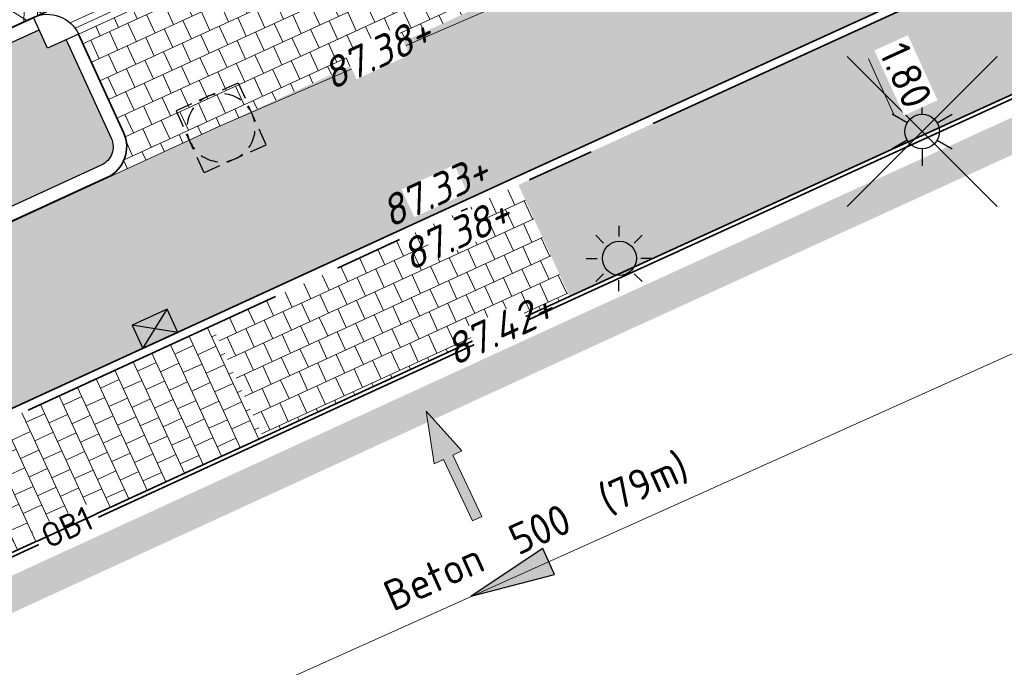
# Model space of a CAD drawing. Header units: metres. Extents: x 195696 to 514079, y 327475 to 328989.
# Tile 78 of 256: x 196008 to 196023, y 327649 to 327659. Entities that reach past the tile are written whole.
import ezdxf
from ezdxf.enums import TextEntityAlignment as Align

# ---------------------------------------------------------------- set-up
doc = ezdxf.new("R2010")
doc.units = ezdxf.units.M
for name, pattern in [('CENTER2', [1.125, 0.75, -0.125, 0.125, -0.125]), ('VH-RIJWIELPADBAND', [20, 8, -2, 2, -2, 0, -2, 2, -2]), ('VH-TROTTOIRBAND_180-200', [20, 10, -2, 2, -2, 2, -2])]:
    doc.linetypes.add(name, pattern=pattern)
for name, color, linetype, lineweight in [('B-WE-RI-GWA-G', 30, 'Continuous', 18), ('B-WE-RI-GWA_MATERIAAL-DIAMETER-BOB-STROOMRICHTING-S', 252, 'Continuous', 25), ('N-WE-GR-GRAS-A-250', 62, 'Continuous', 18), ('N-WE-KG-WERKGRENS-200-G', 14, 'CENTER2', 35), ('N-WE-OV-ARMATUUR-S-250', 7, 'Continuous', 25), ('N-WE-RI-HWA_KOLK_STRAATKOLK-S-250', 150, 'Continuous', 25), ('N-WE-RI-OVERIG_RIOOLPUT-OPHOOGTEBRENGEN-S-250', 10, 'Continuous', 25), ('N-WE-VH-GESLOTENVERHARDING-A-200', 252, 'Continuous', 18), ('N-WE-VH-KANTOPSLUITING_ELEMENT_HOEKSTUK-S', 7, 'Continuous', 25), ('N-WE-VH-KANTOPSLUITING_OPSLUITBAND-T18', 7, 'Continuous', 18), ('N-WE-VH-KANTOPSLUITING_OPSLUITBAND_60X200-G', 5, 'Continuous', 35), ('N-WE-VH-KANTOPSLUITING_RIJWIELPADBAND_40 120_250-G', 1, 'VH-RIJWIELPADBAND', 35), ('N-WE-VH-KANTOPSLUITING_TROTTOIRBAND_180 200_250-G', 6, 'VH-TROTTOIRBAND_180-200', 25), ('N-WE-VH-KANTOPSLUITING_VOORKANTBAND-G', 2, 'Continuous', 35), ('N-WE-VH-KANTVERHARDING-G', 5, 'Continuous', 35), ('N-WE-VH-KANTVERHARDING_STREKLAAG-G', 5, 'Continuous', 18), ('N-WE-VH-OPENVERHARDING_BETONSTRAATSTEEN_ROOD-A', 13, 'Continuous', 18), ('N-WE-VH-TEGEL-A', 252, 'Continuous', 18), ('V-WE-OV-ARMATUUR-S-250', 7, 'Continuous', 25), ('X-XX-AL-AANPIJLING_INRIT-S', 6, 'Continuous', 5), ('X-XX-AL-M', 6, 'Continuous', 18), ('X-XX-AL-T18', 7, 'Continuous', 18)]:
    doc.layers.add(name, color=color, linetype=linetype, lineweight=lineweight)
doc.styles.add('NLCS-ISO', font='NLCS-ISO.ttf')
doc.styles.add('NLCS-ISO-M200-T18', font='NLCS-ISO.ttf', dxfattribs={"height": 0.36})
doc.styles.add('NLCS-ISO-M250-T18', font='NLCS-ISO.ttf', dxfattribs={"height": 0.45})
doc.styles.add('NLCS-ISO-M250-T18_CURSIEF', font='NLCS-ISO.ttf', dxfattribs={"oblique": 15, "height": 0.45})
doc.dimstyles.new('NLCS-M250-T18-PIJL_L2_H2', dxfattribs={"dimscale": 0.25, "dimtxt": 2.5, "dimasz": 1.8, "dimexe": 2, "dimexo": 2, "dimgap": 0.7, "dimtad": 1, "dimzin": 0, "dimdsep": 46, "dimtxsty": 'NLCS-ISO-M250-T18', "dimcen": 0, "dimdle": 2, "dimclrd": 256, "dimclre": 256, "dimclrt": 7, "dimazin": 0, "dimtfac": 1, "dimtdec": 3, "dimtofl": 0, "dimtmove": 0, "dimatfit": 3, "dimfxl": 2, "dimfxlon": 1, "dimtfillclr": 256, "dimtolj": 1, "dimtzin": 0, "dimlwd": -1, "dimlwe": -1, "dimarcsym": 0})
pattern_1 = [(0, (0, 0), (0.5, 0.5), [0.125, -0.375]), (0, (0.275, 0.3), (0.5, 0.5), [0.125, -0.375]), (90, (0.05, 0.175), (-0.5, 0.5), [0.125, -0.375]), (90, (0.25, 0.35), (-0.5, 0.5), [0.125, -0.375]), (45, (0.1, 0.35), (0, 0.5000000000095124), [0.125, -0.582106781]), (135, (0.275, 0), (-0.5000000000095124, 0), [0.125, -0.582106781]), (26.56505119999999, (0.125, 0.15), (0.5000000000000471, 2.000322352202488e-10), [0.125, -0.9930339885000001]), (26.56505119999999, (0.35, 0.4), (0.5000000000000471, 2.000322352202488e-10), [0.125, -0.9930339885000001]), (63.43494882, (0.35, 0), (2.54993137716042e-11, 0.500000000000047), [0.125, -0.9930339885]), (63.43494882, (0.125, 0.225), (2.54993137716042e-11, 0.500000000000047), [0.125, -0.9930339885]), (63.43494882, (0.3, 0.1), (2.54993137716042e-11, 0.500000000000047), [0.125, -0.9930339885]), (116.5650512, (0, 0.275), (-2.000324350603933e-10, 0.500000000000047), [0.125, -0.9930339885]), (153.43494882, (0.1, 0.07500000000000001), (-0.500000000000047, 2.549949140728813e-11), [0.125, -0.9930339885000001])]

# ---------------------------------------------------------------- blocks, each defined once
blk = doc.blocks.new('INRIT')
at = {"layer": 'X-XX-AL-AANPIJLING_INRIT-S'}
blk.add_hatch(color=254, dxfattribs=at).paths.add_polyline_path([(-1.75, 0.07499999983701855), (-1.750000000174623, -0.07499999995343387), (-0.75, -0.07500000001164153), (-0.75, -0.2250000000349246), (0, 0), (-0.75, 0.2250000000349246), (-0.75, 0.07500000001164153)])
at = {"layer": 'X-XX-AL-AANPIJLING_INRIT-S', "flags": 128}
blk.add_lwpolyline([(-1.75, 0.07499999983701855), (-1.750000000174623, -0.07499999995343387), (-0.75, -0.07500000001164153), (-0.75, -0.2250000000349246), (0, 0), (-0.75, 0.2250000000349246), (-0.75, 0.07500000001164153)], close=True, dxfattribs=at)
blk = doc.blocks.new('SRI-KOLK_STRAAT-SO')
h = blk.add_hatch(color=256)
h.dxf.hatch_style = 1
h.paths.add_polyline_path([(-1.125, 1.5), (-1.125, -1.110223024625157e-16), (1.110223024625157e-16, 0.7499999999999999)])
h.paths.add_polyline_path([(1.125, 1.5), (1.110223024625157e-16, 0.7499999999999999), (1.125, -1.110223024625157e-16)])
for p, q in [((-1.125, 0), (1.125, 1.5)), ((1.125, 0), (-1.125, 1.5))]:
    blk.add_line(p, q)
blk.add_lwpolyline([(-1.125, 0), (1.125, 0), (1.125, 1.5), (-1.125, 1.5)], close=True)
blk = doc.blocks.new('*D139')
at = {"layer": 'defpoints', "color": 0, "transparency": 16777216}
for p in [(196019.6537145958, 327660.866012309), (196020.6921659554, 327658.5918929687), (196020.6921659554, 327658.5918929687)]:
    blk.add_point(p, dxfattribs=at)
at = {"layer": 'X-XX-AL-M', "transparency": 16777216}
for p, q in [((196019.6537145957, 327660.8660123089), (196019.1988907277, 327660.658322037)), ((196019.8406358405, 327660.4566708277), (196020.5052447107, 327659.00123445)), ((196020.6921659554, 327658.5918929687), (196020.2373420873, 327658.3842026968))]:
    blk.add_line(p, q, dxfattribs=at)
for points in [[(196019.9088594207, 327660.4878243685), (196019.7724122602, 327660.4255172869), (196019.6537145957, 327660.8660123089)], [(196020.5734682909, 327659.0323879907), (196020.4370211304, 327658.9700809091), (196020.6921659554, 327658.5918929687)]]:
    blk.add_solid(points, dxfattribs=at)
at = {"layer": 'X-XX-AL-M', "color": 7, "transparency": 16777216, "insert": (196020.53679937, 327659.8951048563), "char_height": 0.45, "attachment_point": 5, "rotation": 294.54328342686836, "style": 'NLCS-ISO-M250-T18', "bg_fill": 3, "box_fill_scale": 1.1, "bg_fill_color": 256, "bg_fill_true_color": 13158600, "bg_fill_transparency": 0}
blk.add_mtext('\\A1;2.50', dxfattribs=at)
blk = doc.blocks.new('*D140')
at = {"layer": 'defpoints', "color": 0, "transparency": 16777216}
for p in [(196020.7420116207, 327658.4827352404), (196021.4896965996, 327656.8453693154), (196021.4896965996, 327656.8453693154)]:
    blk.add_point(p, dxfattribs=at)
at = {"layer": 'X-XX-AL-M', "transparency": 16777216}
for p, q in [((196020.7420116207, 327658.4827352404), (196020.2871877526, 327658.2750449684)), ((196020.9289328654, 327658.0733937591), (196021.3027753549, 327657.2547107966)), ((196021.4896965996, 327656.8453693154), (196021.9445204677, 327657.0530595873))]:
    blk.add_line(p, q, dxfattribs=at)
for points in [[(196020.9971564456, 327658.1045472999), (196020.8607092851, 327658.0422402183), (196020.7420116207, 327658.4827352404)], [(196021.3709989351, 327657.2858643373), (196021.2345517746, 327657.2235572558), (196021.4896965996, 327656.8453693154)]]:
    blk.add_solid(points, dxfattribs=at)
at = {"layer": 'X-XX-AL-M', "color": 7, "transparency": 16777216, "insert": (196021.4797132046, 327657.8302044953), "char_height": 0.45, "attachment_point": 5, "rotation": 294.5432834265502, "style": 'NLCS-ISO-M250-T18', "bg_fill": 3, "box_fill_scale": 1.1, "bg_fill_color": 256, "bg_fill_true_color": 13158600, "bg_fill_transparency": 0}
blk.add_mtext('\\A1;1.80', dxfattribs=at)
blk = doc.blocks.new('*U185')
at = {"ltscale": 0.1}
blk.add_hatch(color=256, dxfattribs=at).paths.add_polyline_path([(-2.500000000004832, 0), (2.500000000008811, -0.8333333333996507), (2.500000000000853, 0.8333333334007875)])
at = {"ltscale": 0.1, "flags": 128}
blk.add_lwpolyline([(-2.500000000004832, 0), (2.500000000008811, -0.8333333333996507), (2.500000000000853, 0.8333333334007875)], close=True, dxfattribs=at)
at = {"ltscale": 0.1, "style": 'NLCS-ISO'}
for tag, p in [('MAT', (-1, 0.5000000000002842)), ('BOBL', (-185.3708630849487, -3.239999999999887))]:
    blk.add_attdef(tag, text='', height=1.8, dxfattribs=at).set_placement(p, align=Align.BOTTOM_RIGHT)
for tag, p in [('DIA', (1, 0.5000000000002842)), ('BOBR', (189.730265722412, -3.24))]:
    blk.add_attdef(tag, text='', height=1.8, dxfattribs=at).set_placement(p, align=Align.BOTTOM_LEFT)
blk.add_attdef('JVA', text='', height=1.8, dxfattribs=at).set_placement((0, -0.9999999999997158), align=Align.TOP_CENTER)
blk = doc.blocks.new('V-SOV-ARMATUUR-SO')
for p, q in [((8.349587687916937e-10, 1.265625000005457), (1.669846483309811e-09, 2.53125000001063)), ((-1.096064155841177, 0.6328125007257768), (-2.192125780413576, 1.265625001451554)), ((1.096064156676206, 0.6328124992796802), (2.192125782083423, 1.26562499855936)), ((-1.096064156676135, -0.6328124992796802), (-2.192125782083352, -1.26562499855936)), ((1.096064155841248, -0.6328125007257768), (2.192125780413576, -1.265625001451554)), ((-8.349587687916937e-10, -1.265625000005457), (-1.669775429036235e-09, -2.53125000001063))]:
    blk.add_line(p, q)
for points in [[(5.5, 5.5), (-5.5, -5.5)], [(-5.5, 5.5), (5.5, -5.5)]]:
    blk.add_lwpolyline(points)
blk.add_circle((0, 0), 1.265625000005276)
at = {"style": 'NLCS-ISO'}
blk.add_attdef('TYPE', text='', height=1.75, dxfattribs=at).set_placement((0.1052451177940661, 3.816837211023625), align=Align.MIDDLE_CENTER)
blk = doc.blocks.new('SOV-ARMATUUR_SPOT_01-SO')
h = blk.add_hatch(color=256)
edge = h.paths.add_edge_path()
edge.add_arc((0, 0), 1.00012424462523, 0, 360)
at = {"flags": 128}
for points in [[(-0.004839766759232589, 1.947991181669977), (-0.004839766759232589, 1.307911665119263)], [(-1.362653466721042, 1.385566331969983), (-0.9100489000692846, 0.9329617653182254)], [(1.352973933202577, 1.385566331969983), (0.9003693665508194, 0.9329617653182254)], [(-1.92507831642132, 0.02775263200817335), (-1.284998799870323, 0.02775263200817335)], [(1.915398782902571, 0.02775263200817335), (1.275319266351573, 0.02775263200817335)], [(-1.362653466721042, -1.330061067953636), (-0.9100489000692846, -0.8774565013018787)], [(1.352973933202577, -1.330061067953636), (0.9003693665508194, -0.8774565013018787)], [(-0.004839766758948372, -1.892485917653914), (-0.004839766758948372, -1.252406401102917)]]:
    blk.add_lwpolyline(points, dxfattribs=at)
blk.add_circle((0, 0), 1.00012424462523)
at = {"style": 'NLCS-ISO'}
blk.add_attdef('TYPE', text='', height=1.8, dxfattribs=at).set_placement((0.1052451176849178, 3.56998901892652), align=Align.MIDDLE_CENTER)
blk = doc.blocks.new('SRI-PUT_OPHOOGTEBRENGEN-SO')
for p, q in [((-0.5, 2), (0.5, 2)), ((-2, -0.4999999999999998), (-2, 0.5)), ((2, -0.4999999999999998), (2, 0.5000000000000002)), ((-0.5, -2), (0.5, -2))]:
    blk.add_line(p, q)
for points in [[(-1, 2), (-2, 2), (-2, 0.9999999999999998)], [(1, 2), (2, 2), (2, 0.9999999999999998)], [(-1, -2), (-2, -2), (-2, -0.9999999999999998)], [(1, -2), (2, -2), (2, -0.9999999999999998)]]:
    blk.add_lwpolyline(points)
for start, end in [(75.52248781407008, 104.4775121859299), (120, 150), (30, 59.99999999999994), (165.5224878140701, 194.4775121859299), (345.5224878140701, 14.47751218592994), (209.9999999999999, 239.9999999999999), (300.0000000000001, 330.0000000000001), (255.52248781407, 284.4775121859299)]:
    blk.add_arc((0, 0), 2, start, end)
blk = doc.blocks.new('OB1')
at = {"layer": 'N-WE-VH-KANTOPSLUITING_OPSLUITBAND-T18', "insert": (0, 0), "char_height": 0.36, "attachment_point": 5, "style": 'NLCS-ISO-M200-T18', "bg_fill": 3, "box_fill_scale": 1, "bg_fill_color": 256, "bg_fill_transparency": 0}
blk.add_mtext_dynamic_manual_height_columns('OB1', width=0.9622396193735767, gutter_width=12.5, heights=[0], dxfattribs=at)
blk = doc.blocks.new('SVH-KANTOPSLUITING_HOEKBLOK_180 200_R50')
at = {"flags": 128}
blk.add_lwpolyline([(0, 0), (0.5, 5.820766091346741e-11), (0.5, -0.5, -0.4142135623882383)], format="xyb", close=True, dxfattribs=at)

msp = doc.modelspace()

# ---------------------------------------------------------------- hatches: boundary and pattern name
at = {"layer": 'N-WE-GR-GRAS-A-250', "lineweight": 0}
h = msp.add_hatch(dxfattribs=at)
h.set_pattern_fill('AGR-GRAS_02-SO', color=256, scale=0.05, pattern_type=2)
h.set_pattern_definition(pattern_1)
edge = h.paths.add_edge_path()
edge.add_arc((196013.6830347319, 327697.2191789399), 22.5895728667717, 296.7813437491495, 310.2957629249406)
edge.add_arc((196027.4920087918, 327679.1798974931), 1.138677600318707, 40.29834398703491, 45.33418812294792, ccw=False)
edge.add_arc((196013.7442952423, 327697.1539351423), 22.60014287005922, 310.2954353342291, 312.815890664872)
edge.add_line((196029.1043642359, 327680.5757947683), (196029.1043698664, 327680.5757949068))
edge.add_arc((196029.3093540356, 327680.3567481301), 0.2999999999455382, 64.61333837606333, 133.100532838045, ccw=False)
edge.add_line((196029.4379714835, 327680.6277786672), (196031.0820116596, 327679.8475999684))
edge.add_line((196031.0820116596, 327679.8475999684), (196030.8674844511, 327679.6676821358))
edge.add_line((196030.8674844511, 327679.6676821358), (196031.0599408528, 327679.4382044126))
edge.add_line((196031.0599408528, 327679.4382044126), (196029.4781344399, 327678.0704139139))
edge.add_arc((195990.1752496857, 327723.1406174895), 59.80000000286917, 294.6377677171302, 311.0896321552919, ccw=False)
edge.add_line((196015.1046763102, 327668.7847191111), (195985.9767724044, 327655.4256915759))
edge.add_line((195985.9767724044, 327655.4256915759), (195985.8517083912, 327655.6983800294))
edge.add_line((195985.8517083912, 327655.6983800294), (195985.5790199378, 327655.5733160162))
edge.add_line((195985.5790199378, 327655.5733160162), (195984.0710924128, 327658.8611876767))
edge.add_line((195984.0710924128, 327658.8611876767), (195984.9995516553, 327659.231935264))
edge.add_line((195984.9995516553, 327659.231935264), (195984.9628297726, 327659.3251056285))
edge.add_line((195984.9628297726, 327659.3251056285), (195985.9927284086, 327659.7313558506))
edge.add_arc((196331.9329978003, 326926.0233044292), 811.1733320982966, 112.8668849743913, 115.24368099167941, ccw=False)
edge.add_line((196016.7179593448, 327673.4466478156), (196023.8615998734, 327677.0527312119))
h = msp.add_hatch(dxfattribs=at)
h.set_pattern_fill('AGR-GRAS_02-SO', color=256, scale=0.05, pattern_type=2)
h.set_pattern_definition(pattern_1)
edge = h.paths.add_edge_path()
edge.add_arc((196009.5182931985, 327656.7910083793), 0.3196683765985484, 284.7632266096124, 396.3521544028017)
edge.add_line((196009.7757506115, 327656.9804907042), (196009.1477703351, 327658.3520901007))
edge.add_line((196009.1477703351, 327658.3520901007), (196008.8750004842, 327658.2272037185))
edge.add_line((196008.8750004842, 327658.2272037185), (196008.7502080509, 327658.4992990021))
edge.add_line((196008.7502080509, 327658.4992990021), (196007.1684953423, 327657.773872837))
edge.add_line((196007.1684953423, 327657.773872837), (195995.7152720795, 327652.5210429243))
edge.add_line((195995.7152720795, 327652.5210429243), (195996.6310215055, 327650.5267741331))
edge.add_line((195996.6310215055, 327650.5267741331), (196009.5997527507, 327656.4818931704))
at = {"layer": 'N-WE-VH-GESLOTENVERHARDING-A-200', "lineweight": 0}
h = msp.add_hatch(dxfattribs=at)
h.set_pattern_fill('AVH-GESLOTEN-SOD', color=256, scale=0.1, angle=28, pattern_type=2)
h.set_pattern_definition([(87.99999999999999, (0, 0), (-0.1998781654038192, 0.006979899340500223), []), (148, (0, 0), (-0.1059838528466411, -0.1696096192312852), [])])
edge = h.paths.add_edge_path()
edge.add_arc((196043.1978634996, 327406.4100113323), 243.7000000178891, 114.6377677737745, 117.7694669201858)
edge.add_arc((195952.9500934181, 327577.8014638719), 49.99999999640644, 117.769466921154, 133.471123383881)
edge.add_arc((195884.1512031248, 327650.3735845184), 50.00000000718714, 306.4912656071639, 313.4711229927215, ccw=False)
edge.add_line((195913.8862149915, 327610.1762080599), (195909.2428863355, 327617.4930319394))
edge.add_arc((196043.1953181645, 327406.4153922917), 249.9940478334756, 114.63775157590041, 122.39970749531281, ccw=False)
edge.add_line((195938.9778525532, 327633.6503891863), (196015.1880523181, 327668.6029268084))
edge.add_arc((195990.1752496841, 327723.1406174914), 60.00000000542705, 294.6377677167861, 307.6954955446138)
edge.add_line((196026.8631397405, 327675.6643210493), (196030.3420670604, 327668.7281570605))
edge.add_line((196030.3420670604, 327668.7281570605), (196027.0168718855, 327667.1070542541))
edge.add_line((196027.0168718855, 327667.1070542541), (196016.1131317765, 327662.0962125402))
edge.add_line((196016.1131317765, 327662.0962125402), (195941.6041967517, 327627.9239316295))
at = {"layer": 'N-WE-VH-OPENVERHARDING_BETONSTRAATSTEEN_ROOD-A', "lineweight": 0}
h = msp.add_hatch(dxfattribs=at)
h.set_pattern_fill('AVH-BSS_KEIFORMAAT_KEPER', color=256, scale=2, angle=24.67704716, pattern_type=2)
h.set_pattern_definition([(24.67704716, (195933.7465657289, 327618.6086969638), (0.1031462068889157, 0.2784975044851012), [0.63, -0.21]), (294.67704716, (195933.5712144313, 327618.9903406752), (0.1031462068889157, 0.2784975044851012), [0.63, -0.21])])
edge = h.paths.add_edge_path()
edge.add_arc((196036.7229021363, 327687.886919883), 20.00000010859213, 294.3331254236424, 295.3437132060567)
edge.add_line((196045.2838521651, 327669.8117950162), (196050.8148406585, 327672.4314458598))
edge.add_line((196050.8148406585, 327672.4314458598), (196049.8300551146, 327674.6079746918))
edge.add_line((196049.8300551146, 327674.6079746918), (196041.304569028, 327670.7526347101))
edge.add_line((196041.304569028, 327670.7526347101), (196015.6080153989, 327659.0185886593))
edge.add_line((196015.6080153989, 327659.0185886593), (196009.2880393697, 327656.1186795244))
edge.add_line((196009.2880393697, 327656.1186795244), (195990.8105155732, 327647.633974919))
edge.add_line((195990.8105155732, 327647.633974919), (195989.0206813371, 327646.8118361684))
edge.add_line((195989.0206813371, 327646.8118361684), (195984.6570284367, 327644.9067882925))
edge.add_line((195984.6570284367, 327644.9067882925), (195985.6943316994, 327642.6311557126))
edge.add_line((195985.6943316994, 327642.6311557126), (195990.1806999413, 327644.593796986))
edge.add_line((195990.1806999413, 327644.593796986), (196015.800666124, 327656.3582438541))
edge.add_line((196015.800666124, 327656.3582438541), (196042.3388831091, 327668.4766259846))
edge.add_line((196042.3388831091, 327668.4766259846), (196044.9637264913, 327669.6636156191))
at = {"layer": 'N-WE-VH-TEGEL-A', "lineweight": 0}
h = msp.add_hatch(dxfattribs=at)
h.set_pattern_fill('AVH-TEGEL_300X300_HALFST', color=256, angle=24.48272405, pattern_type=2)
h.set_pattern_definition([(24.48272405, (196016.600019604, 327654.6125525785), (0.2108630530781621, 0.2608385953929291), [0.3, -0.3]), (114.48272405, (196016.600019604, 327654.6125525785), (-0.2730258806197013, -0.1243256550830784), [])])
edge = h.paths.add_edge_path()
edge.add_line((196053.0843019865, 327673.3735552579), (196045.3352178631, 327669.7033442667))
edge.add_arc((196036.722901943, 327687.8869202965), 20.12000056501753, 294.3331254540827, 295.343713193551, ccw=False)
edge.add_line((196045.0131714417, 327669.5542757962), (196042.3884951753, 327668.3673617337))
edge.add_line((196042.3884951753, 327668.3673617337), (196015.8506077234, 327656.249129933))
edge.add_line((196015.8506077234, 327656.249129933), (196015.7888004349, 327656.2207486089))
edge.add_line((196015.7888004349, 327656.2207486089), (196016.5381191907, 327654.5841284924))
edge.add_line((196016.5381191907, 327654.5841284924), (196016.600019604, 327654.6125525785))
edge.add_line((196016.600019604, 327654.6125525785), (196043.1331772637, 327666.728624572))
edge.add_line((196043.1331772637, 327666.728624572), (196053.8920582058, 327671.5939358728))
edge.add_line((196053.8920582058, 327671.5939358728), (196053.0843019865, 327673.3735552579))
h = msp.add_hatch(dxfattribs=at)
h.set_pattern_fill('AVH-TEGEL_300X300_HALFST', color=256, angle=-65.34462658, pattern_type=2)
h.set_pattern_definition([(294.65537342, (196011.5066038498, 327661.904984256), (0.2614728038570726, -0.2100761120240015), [0.3, -0.3]), (24.65537342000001, (196011.5066038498, 327661.904984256), (-0.1251477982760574, 0.2726500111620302), [])])
edge = h.paths.add_edge_path()
edge.add_arc((196014.9451262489, 327659.2645463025), 0.500000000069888, 204.6004504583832, 294.64793492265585, ccw=False)
edge.add_line((196014.4905098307, 327659.0564023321), (196013.82981698, 327660.4994507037))
edge.add_line((196013.82981698, 327660.4994507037), (196009.3296169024, 327658.4353476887))
edge.add_line((196009.3296169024, 327658.4353476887), (196009.9909002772, 327656.9910095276))
edge.add_arc((196009.5362838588, 327656.7828655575), 0.5000000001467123, -65.33585913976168, 24.60045042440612, ccw=False)
edge.add_line((196009.7449330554, 327656.3284807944), (196015.1536469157, 327658.8101025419))
h.paths.add_polyline_path([(196016.5381191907, 327654.5841284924), (196015.7888004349, 327656.2207486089), (196011.2894880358, 327654.1547067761), (196012.0388067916, 327652.5180866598)])
h = msp.add_hatch(dxfattribs=at)
h.set_pattern_fill('AVH-TEGEL_300X300_HALFST', color=256, angle=24.66414112, pattern_type=2)
h.set_pattern_definition([(24.66414112, (195990.9819128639, 327642.8489595), (0.2100360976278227, 0.261504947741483), [0.3, -0.3]), (114.66414112, (195990.9819128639, 327642.8489595), (-0.2726308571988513, -0.1251895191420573), [])])
h.paths.add_polyline_path([(196012.0388067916, 327652.5180866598), (196011.2894880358, 327654.1547067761), (195991.9038373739, 327645.2529987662), (195990.220514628, 327644.4797847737), (195990.9819128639, 327642.8489595)])

# ---------------------------------------------------------------- linework, layer by layer
at = {"layer": 'B-WE-RI-GWA-G', "flags": 128}
for points in [[(195952.32, 327623.29), (195965.256, 327631.957), (195975.77, 327640.66), (196011.39, 327657.08), (196048.9974401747, 327673.3589608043)], [(195980.3194136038, 327634.57130641), (196051.92, 327666.71)]]:
    msp.add_lwpolyline(points, dxfattribs=at)
at = {"layer": 'N-WE-KG-WERKGRENS-200-G', "ltscale": 20, "const_width": 0.5, "flags": 128}
msp.add_lwpolyline([(195828.5449324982, 327534.879240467, 0.003022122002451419), (195829.93590122, 327535.771814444, 0.01445730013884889), (195849.9203571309, 327549.7795194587), (195856.8154032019, 327554.916298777, 0.003168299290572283), (195864.1639217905, 327560.5850023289, 0.004116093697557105), (195873.665133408, 327568.1354444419), (195875.2468758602, 327569.7402853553, -0.04590442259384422), (195893.6684553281, 327584.1758765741, -0.003920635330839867), (195895.415665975, 327585.2829132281), (195899.6903654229, 327587.1140162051), (195908.6549476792, 327591.1456296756), (195913.7783480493, 327593.5262803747), (195911.7519175, 327599.815644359, 0.01672595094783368), (195914.3030782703, 327602.3834741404, -0.05873833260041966), (195918.1914157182, 327605.6903519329, -0.0149636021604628), (195933.7835255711, 327615.4114837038, -0.02290013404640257), (195960.6453597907, 327629.6436936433), (195962.2695904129, 327626.1022357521), (195964.6556142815, 327627.196545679), (195963.0164419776, 327630.7705827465), (195985.3556549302, 327641.6865604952), (195986.2883373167, 327639.6407298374), (195991.3787427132, 327641.9896044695), (195991.2167854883, 327642.3405929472), (196016.8331699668, 327654.1033951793), (196043.3648561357, 327666.2187952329), (196062.7450758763, 327674.9827924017, -0.2249660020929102), (196073.449816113, 327674.7914675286, -0.1421209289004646), (196089.6624870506, 327659.9048043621), (196098.6602686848, 327645.085066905), (196102.7039221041, 327638.3856411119), (196105.2942913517, 327634.0936276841), (196104.5483598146, 327630.4830016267), (196106.5069983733, 327630.0783598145), (196106.8157439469, 327631.572819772), (196109.5556329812, 327627.0332549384), (196106.9175713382, 327623.6433724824), (196107.2726273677, 327621.2378997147), (196108.1724373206, 327618.762568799), (196115.3588616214, 327620.4646843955), (196117.1091711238, 327616.5289866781), (196119.7797565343, 327617.7166670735), (196121.91969184, 327613.0267845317, -0.00392140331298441), (196122.0892688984, 327612.647286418), (196123.750845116, 327608.8491332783), (196134.2791748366, 327613.0028017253), (196129.7162030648, 327622.9043765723), (196131.4787331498, 327623.7577356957), (196131.9220392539, 327622.8057424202), (196136.5309742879, 327625.0444784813), (196135.9782779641, 327626.2430509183, 0.0008442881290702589), (196135.4677727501, 327627.3242460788, 0.00200703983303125), (196134.3940288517, 327629.5648853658, 0.01591494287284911), (196124.8497653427, 327647.7894020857), (196123.6001729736, 327650.0628411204), (196120.6893621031, 327655.3570407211, -0.0299467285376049), (196119.8876454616, 327657.1722740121, -0.03392687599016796), (196119.2473421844, 327659.3243675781, -0.079656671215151), (196118.7071710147, 327669.5938870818, -0.05596398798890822), (196120.895766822, 327679.4810814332, -0.02465094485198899), (196122.3280872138, 327683.3089118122, -0.06398449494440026), (196127.6991712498, 327692.3564989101, -0.0612915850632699), (196136.293138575, 327701.4290951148, -0.002153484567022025), (196137.0448438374, 327702.0496886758), (196134.1238128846, 327705.3584450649), (196130.8403230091, 327710.2730661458), (196128.7795578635, 327714.2167266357), (196130.2824716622, 327714.9511575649), (196136.9835533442, 327718.6725045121), (196150.0915809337, 327725.9518544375), (196156.6698113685, 327729.6049777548, 0.02051814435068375), (196159.759876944, 327731.9555349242, 0.01138610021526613), (196162.7602591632, 327734.61370686), (196165.2195120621, 327736.8760195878), (196167.7078296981, 327739.1642312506), (196170.8379913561, 327742.0864486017), (196172.2114536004, 327743.3378795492), (196172.7900103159, 327745.3866384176), (196177.2139084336, 327749.0588039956), (196171.1339694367, 327757.446802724), (196170.3308734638, 327756.8646883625), (196166.3917223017, 327754.1642742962, -0.0100198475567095), (196156.8914572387, 327748.0422097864, -0.01471472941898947), (196147.7306214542, 327742.3407961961, -0.01528916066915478), (196132.0511333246, 327733.9555756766), (196122.9626991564, 327729.5143181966), (196100.9848614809, 327719.042824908), (196087.5797895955, 327712.7232624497), (196081.7786652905, 327709.9886752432, -0.2480229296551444), (196065.9737873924, 327710.7727387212, -0.0712461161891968), (196063.1016454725, 327712.8429666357), (196060.8679620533, 327714.9103437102), (196050.3103998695, 327724.2971762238), (196044.9293871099, 327729.4094879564), (196037.4614946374, 327736.5039462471), (196032.9629942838, 327731.7832916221), (196022.0346868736, 327741.8797633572), (196018.5616055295, 327737.8270700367), (196029.6593570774, 327728.3165073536), (196024.2891402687, 327722.6810873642), (196034.8576936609, 327713.3451998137), (196036.6471843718, 327711.7636285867), (196037.5375465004, 327710.9511731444), (196040.1934819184, 327706.0842392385), (196041.8161890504, 327702.9959890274), (196042.3214468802, 327700.6229266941), (196041.2663362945, 327695.3568707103), (196023.709869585, 327687.1903512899), (196023.4951042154, 327687.5758275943), (195979.9437075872, 327667.9113284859), (195976.7737302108, 327674.8803333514), (195975.8441556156, 327679.2544665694), (195926.1986886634, 327656.7524510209), (195882.7902105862, 327637.089170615), (195881.879234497, 327639.009765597), (195874.9585656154, 327635.9455117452), (195875.384539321, 327634.9207798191, -0.04918109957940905), (195875.5385754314, 327634.4258961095, -0.2318256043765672), (195874.9557544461, 327632.1454860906, -0.07746400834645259), (195874.3361499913, 327631.6101987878), (195873.9705564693, 327631.4274020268), (195873.5946628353, 327631.2433504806), (195871.5802376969, 327630.3158382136), (195870.8957485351, 327630.0005341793), (195869.0103416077, 327629.1436501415), (195872.6494445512, 327620.8904526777), (195873.4676874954, 327621.2196042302, -0.07566582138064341), (195875.1650564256, 327621.7493192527), (195875.3232605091, 327621.7713942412), (195875.4866921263, 327621.7896601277, -0.08613164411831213), (195877.2482289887, 327621.6983242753, -0.01963332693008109), (195877.6368416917, 327621.5943180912, -0.1395863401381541), (195880.0341996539, 327620.0301874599, -0.05548109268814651), (195880.685988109, 327619.0919567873), (195880.8395418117, 327618.7565879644), (195880.9070976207, 327618.608889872), (195878.4306356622, 327617.5280064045), (195879.5647862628, 327616.8923987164), (195882.3475669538, 327610.7493257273), (195879.8452018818, 327608.734657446, 0.1964746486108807), (195876.1627006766, 327602.0723668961, -0.1879515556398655), (195875.3311774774, 327600.5077894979), (195872.4633350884, 327598.0391846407, 0.01059940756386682), (195868.9136781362, 327594.85022724), (195868.0938996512, 327594.081733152, -0.02178076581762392), (195864.8276881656, 327591.2767985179), (195861.4742628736, 327588.6417396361), (195859.1297837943, 327585.548004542, -0.03149793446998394), (195856.5342211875, 327582.6121502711, -0.008822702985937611), (195850.2659221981, 327577.0803502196, -0.01452253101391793), (195839.5124260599, 327568.4463028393), (195839.2340966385, 327568.2322805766, -0.02049592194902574), (195820.3248775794, 327554.9465112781), (195818.0145626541, 327553.4715049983), (195816.984273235, 327552.8391840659), (195828.5449324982, 327534.879240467)], format="xyb", close=True, dxfattribs=at)
at = {"layer": 'N-WE-VH-KANTOPSLUITING_RIJWIELPADBAND_40 120_250-G', "ltscale": 0.5, "flags": 128}
msp.add_lwpolyline([(195990.230775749, 327644.4847446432), (196015.8506077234, 327656.249129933), (196042.3884951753, 327668.3673617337), (196045.0131714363, 327669.5542757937, 0.004409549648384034), (196045.335217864, 327669.7033442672), (196054.1532453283, 327673.8798405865, -0.01128810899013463), (196054.9728465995, 327674.2456121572, -0.02960797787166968), (196063.331989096, 327677.1835836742), (196064.72694543, 327677.5828726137, -0.1970093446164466), (196075.9462916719, 327676.3408676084, -0.1481814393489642), (196093.0064057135, 327659.0016509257, 0.01565035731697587), (196093.4719660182, 327658.1777936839), (196100.6791604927, 327646.3072311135), (196104.7244520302, 327639.6050913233), (196107.3214308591, 327635.3021264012), (196111.9269097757, 327627.671572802, -0.3676355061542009), (196111.3267418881, 327623.9892547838), (196110.3263864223, 327623.1387124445), (196108.6890152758, 327621.9880002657), (196107.5162459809, 327621.2994840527)], format="xyb", dxfattribs=at)
at = {"layer": 'N-WE-VH-KANTOPSLUITING_TROTTOIRBAND_180 200_250-G', "flags": 128}
for points in [[(195988.3719412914, 327649.1531466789), (195995.3517042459, 327652.3542985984), (196007.1678809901, 327657.7744711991), (196008.7499595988, 327658.499902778, -0.0001416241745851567), (196008.750114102, 327658.4999735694, -0.0001416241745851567)], [(196009.1477703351, 327658.3520901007), (196009.8090537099, 327656.9077519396, -0.4138880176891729), (196009.6614733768, 327656.5102346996), (195990.7270558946, 327647.8157288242), (195989.0275088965, 327647.0350624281), (195988.2243210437, 327648.7553961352)]]:
    msp.add_lwpolyline(points, format="xyb", dxfattribs=at)
at = {"layer": 'N-WE-VH-KANTOPSLUITING_VOORKANTBAND-G', "flags": 128}
for points in [[(195990.1806999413, 327644.593796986), (196015.8006469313, 327656.35823509), (196042.3388497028, 327668.4766108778), (196044.9637264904, 327669.6636156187, 0.004409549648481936), (196045.2838521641, 327669.8117950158), (196054.1018796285, 327673.9882913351, -0.01128810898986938), (196054.9264281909, 327674.3562707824, -0.02960797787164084), (196063.2989667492, 327677.2989505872), (196064.6939230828, 327677.6982395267, -0.1970093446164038), (196076.0037479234, 327676.4462183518, -0.1481814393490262), (196093.1126748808, 327659.0573901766, 0.01565035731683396), (196093.5745402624, 327658.2400714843), (196100.7818160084, 327646.3693750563), (196104.8271884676, 327639.6671011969), (196107.4241695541, 327635.3641325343), (196112.0296473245, 327627.7335808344, -0.3676355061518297), (196111.4044724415, 327623.8978328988), (196110.3999065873, 327623.0437107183), (196108.754, 327621.887), (196107.577, 327621.196)], [(196107.231, 327623.232), (196110.1612900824, 327626.9973930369), (196105.729, 327634.341), (196103.132, 327638.644), (196099.088, 327645.344), (196090.089879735, 327660.164295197, 0.1421209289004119), (196073.6719851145, 327675.2393971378, 0.2249660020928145), (196062.5390552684, 327675.4383750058), (196043.158, 327666.674), (196016.625, 327654.558), (195991.007295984, 327642.7945918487)], [(196009.3294989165, 327658.4356051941, -0.000141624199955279), (196009.3296169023, 327658.4353476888), (196009.9909002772, 327656.9910095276, -0.4138880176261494), (196009.7449330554, 327656.3284807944), (195990.8105155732, 327647.633974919), (195988.9303719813, 327646.770353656), (195988.0425245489, 327648.6720182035)]]:
    msp.add_lwpolyline(points, format="xyb", dxfattribs=at)
msp.add_lwpolyline([(195988.2885652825, 327649.3349389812), (195995.2683282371, 327652.5360909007), (196007.0844937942, 327657.9562583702), (196008.6665990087, 327658.6817021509)], dxfattribs=at)
at = {"layer": 'N-WE-VH-KANTVERHARDING-G'}
msp.add_lwpolyline([(195941.6041967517, 327627.9239316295), (196016.1131317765, 327662.0962125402)], dxfattribs=at)
at = {"layer": 'N-WE-VH-KANTVERHARDING_STREKLAAG-G'}
for points in [[(196009.2081945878, 327658.6000061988), (196013.7845181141, 327660.6983909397)], [(196009.2786358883, 327658.5222943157), (196013.7974374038, 327660.5943034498)], [(196009.3294989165, 327658.4356051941), (196013.8299348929, 327660.4991931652)]]:
    msp.add_lwpolyline(points, dxfattribs=at)

# ---------------------------------------------------------------- block references
at = {"layer": 'B-WE-RI-GWA_MATERIAAL-DIAMETER-BOB-STROOMRICHTING-S'}
ref = msp.add_blockref('*U185', (196015.6635517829, 327650.4359031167), dxfattribs=dict(at, xscale=0.25, yscale=0.25, zscale=0.25, rotation=24.17344053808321))
ref.add_attrib('MAT', 'Beton', dxfattribs={"layer": '0', "ltscale": 0.1, "height": 0.45, "rotation": 24.17344053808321, "style": 'NLCS-ISO'}).set_placement((196015.3842867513, 327650.4475668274), align=Align.BOTTOM_RIGHT)
ref.add_attrib('DIA', '500  (79m)', dxfattribs={"layer": '0', "ltscale": 0.1, "height": 0.45, "rotation": 24.17344053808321, "style": 'NLCS-ISO'}).set_placement((196015.8404417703, 327650.6523169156), align=Align.BOTTOM_LEFT)
at = {"layer": 'N-WE-OV-ARMATUUR-S-250', "xscale": 0.25, "yscale": 0.25, "zscale": 0.25, "rotation": 89.99153571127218}
msp.add_blockref('SOV-ARMATUUR_SPOT_01-SO', (196017.2711309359, 327655.1429779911), dxfattribs=at)
at = {"layer": 'N-WE-RI-HWA_KOLK_STRAATKOLK-S-250', "xscale": 0.25, "yscale": 0.25, "zscale": 0.25, "rotation": 24.66414112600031}
msp.add_blockref('SRI-KOLK_STRAAT-SO', (196010.5293426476, 327653.9377018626), dxfattribs=at)
at = {"layer": 'N-WE-RI-OVERIG_RIOOLPUT-OPHOOGTEBRENGEN-S-250', "xscale": 0.25, "yscale": 0.25, "zscale": 0.25, "rotation": 24.41}
msp.add_blockref('SRI-PUT_OPHOOGTEBRENGEN-SO', (196011.422, 327657.06, 87.34299999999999), dxfattribs=at)
at = {"layer": 'N-WE-VH-KANTOPSLUITING_ELEMENT_HOEKSTUK-S', "rotation": 204.6004504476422}
msp.add_blockref('SVH-KANTOPSLUITING_HOEKBLOK_180 200_R50', (196009.3296169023, 327658.4353476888), dxfattribs=at)
at = {"layer": 'V-WE-OV-ARMATUUR-S-250', "xscale": 0.2, "yscale": 0.2, "zscale": 0.2}
msp.add_blockref('V-SOV-ARMATUUR-SO', (196021.7174195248, 327657.0054195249, 87.46600000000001), dxfattribs=at)
at = {"layer": 'X-XX-AL-AANPIJLING_INRIT-S', "lineweight": 5, "rotation": 115.3493995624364}
msp.add_blockref('INRIT', (196014.4346973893, 327652.8992836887, 87.3076252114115), dxfattribs=at)

# ---------------------------------------------------------------- next in the draw order: block references
at = {"layer": 'N-WE-VH-KANTOPSLUITING_OPSLUITBAND_60X200-G', "rotation": 24.66414112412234}
msp.add_blockref('OB1', (196009.1573033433, 327651.1949274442), dxfattribs=at)

# ---------------------------------------------------------------- next in the draw order: linework, layer by layer
at = {"layer": 'N-WE-VH-KANTOPSLUITING_OPSLUITBAND_60X200-G', "flags": 128}
msp.add_lwpolyline([(195990.9819128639, 327642.8489595), (196016.600019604, 327654.6125525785), (196043.1331772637, 327666.728624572), (196062.5143327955, 327675.4930449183, -0.2249660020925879), (196073.6986453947, 327675.2931486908, -0.1421209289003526), (196090.1411668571, 327660.1954340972), (196099.1393277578, 327645.3750719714), (196103.1833693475, 327638.6750030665), (196105.7803687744, 327634.3720040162), (196110.2339689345, 327626.9930896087), (196107.2783510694, 327623.1951506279)], format="xyb", dxfattribs=at)

# ---------------------------------------------------------------- next in the draw order: texts
at = {"layer": 'X-XX-AL-T18', "char_height": 0.45, "attachment_point": 5, "rotation": 24.63776771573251, "style": 'NLCS-ISO-M250-T18_CURSIEF', "bg_fill": 3, "box_fill_scale": 1, "bg_fill_color": 256, "bg_fill_transparency": 0}
for s, insert in [('87.38+', (196013.7075134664, 327658.1575757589, 87.35578832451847)), ('87.33+', (196014.5558047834, 327656.1312207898)), ('87.42+', (196015.5061940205, 327654.1036906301))]:
    msp.add_mtext_dynamic_manual_height_columns(s, width=0.8572391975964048, gutter_width=4.5, heights=[0], dxfattribs=dict(at, insert=insert))

# ---------------------------------------------------------------- next in the draw order: dimensions: what is measured, and where the dimension line sits
at = {"layer": 'X-XX-AL-M'}
dim = msp.add_aligned_dim(p1=(196019.6537145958, 327660.8660123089), p2=(196020.6921659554, 327658.5918929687), distance=0, dimstyle='NLCS-M250-T18-PIJL_L2_H2', override={"dimtfill": 1}, dxfattribs=at)
dim.commit()
dim.dimension.update_dxf_attribs({"geometry": '*D139', "text_midpoint": (196020.53679937, 327659.8951048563)})

# ---------------------------------------------------------------- next in the draw order: texts
at = {"layer": 'X-XX-AL-T18', "insert": (196014.8648827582, 327655.5009685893), "char_height": 0.45, "attachment_point": 5, "rotation": 24.63776771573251, "style": 'NLCS-ISO-M250-T18_CURSIEF', "bg_fill": 3, "box_fill_scale": 1, "bg_fill_color": 256, "bg_fill_transparency": 0}
msp.add_mtext_dynamic_manual_height_columns('87.38+', width=0.8572391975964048, gutter_width=4.5, heights=[0], dxfattribs=at)

# ---------------------------------------------------------------- next in the draw order: dimensions: what is measured, and where the dimension line sits
at = {"layer": 'X-XX-AL-M'}
dim = msp.add_aligned_dim(p1=(196020.7420116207, 327658.4827352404), p2=(196021.4896965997, 327656.8453693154), distance=-7.942264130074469e-11, dimstyle='NLCS-M250-T18-PIJL_L2_H2', override={"dimtfill": 1}, dxfattribs=at)
dim.commit()
dim.dimension.update_dxf_attribs({"geometry": '*D140', "text_midpoint": (196021.4797132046, 327657.8302044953)})

doc.saveas('drawing.dxf')
